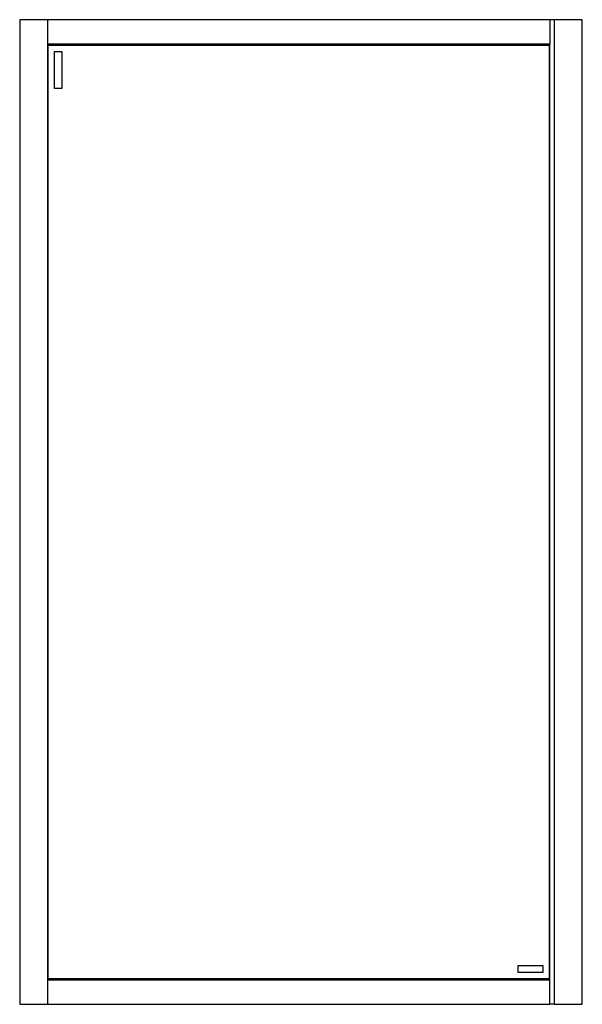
# Model space of a CAD drawing. Header units: millimetres. Extents: x 3583.5 to 3584.3, y 3433.64 to 3435.04.
import ezdxf

# ---------------------------------------------------------------- set-up
doc = ezdxf.new("R2010")
doc.units = ezdxf.units.MM
doc.layers.add('SANINDUSA', color=3, linetype='Continuous')

msp = doc.modelspace()

# ---------------------------------------------------------------- linework, layer by layer
at = {"layer": 'SANINDUSA'}
for p, q in [((3583.4962, 3435.0371), (3583.4962, 3433.6371)), ((3583.4965, 3435.0371), (3583.4962, 3435.0371)), ((3583.5359, 3435.0371), (3583.4965, 3435.0371)), ((3583.5362, 3435.0371), (3583.5359, 3435.0371)), ((3584.2499, 3435.0371), (3583.5362, 3435.0371)), ((3583.5362, 3433.6371), (3583.5362, 3435.0371)), ((3584.2499, 3435.0368), (3584.2499, 3435.0371)), ((3584.2502, 3435.0371), (3584.2499, 3435.0371)), ((3584.2499, 3435.0368), (3584.2499, 3435.0024)), ((3584.2562, 3435.0371), (3584.2502, 3435.0371)), ((3584.2562, 3435.0371), (3584.2562, 3433.6371)), ((3584.2565, 3435.0371), (3584.2562, 3435.0371)), ((3584.2956, 3435.0371), (3584.2565, 3435.0371)), ((3584.2962, 3435.0371), (3584.2956, 3435.0371)), ((3584.2962, 3433.6371), (3584.2962, 3435.0371)), ((3584.2499, 3435.0021), (3583.5362, 3435.0021)), ((3583.5362, 3435.0018), (3583.5369, 3435.0011)), ((3583.5369, 3435.0011), (3583.5362, 3435.0018)), ((3583.5369, 3435.0011), (3584.2489, 3435.0011)), ((3583.5369, 3433.6731), (3583.5369, 3435.0011)), ((3584.2489, 3435.0011), (3584.2489, 3433.6731)), ((3584.2497, 3435.0019), (3584.2498, 3435.002)), ((3584.2498, 3435.002), (3584.2499, 3435.0021)), ((3584.2499, 3435.0021), (3584.2499, 3435.0024)), ((3584.2499, 3433.6721), (3584.2499, 3435.0021)), ((3583.5459, 3434.9921), (3583.5559, 3434.9921)), ((3583.5459, 3434.9391), (3583.5459, 3434.9921)), ((3583.5559, 3434.9921), (3583.5559, 3434.9391)), ((3583.5559, 3434.9391), (3583.5459, 3434.9391)), ((3584.2049, 3433.6921), (3584.2399, 3433.6921)), ((3584.2049, 3433.6821), (3584.2049, 3433.6921)), ((3584.2399, 3433.6821), (3584.2049, 3433.6821)), ((3584.2399, 3433.6921), (3584.2399, 3433.6821)), ((3583.5369, 3433.6731), (3583.5362, 3433.6724)), ((3583.5362, 3433.6724), (3583.5369, 3433.6731)), ((3583.5362, 3433.6721), (3584.2499, 3433.6721)), ((3584.2489, 3433.6731), (3583.5369, 3433.6731)), ((3584.2498, 3433.6722), (3584.2497, 3433.6723)), ((3584.2499, 3433.6721), (3584.2498, 3433.6722)), ((3584.2499, 3433.6718), (3584.2499, 3433.6721)), ((3584.2499, 3433.6374), (3584.2499, 3433.6718)), ((3583.4962, 3433.6371), (3583.4965, 3433.6371)), ((3583.4965, 3433.6371), (3583.5359, 3433.6371)), ((3583.5359, 3433.6371), (3583.5362, 3433.6371)), ((3583.5362, 3433.6371), (3584.2499, 3433.6371)), ((3584.2499, 3433.6371), (3584.2499, 3433.6374)), ((3584.2499, 3433.6371), (3584.2502, 3433.6371)), ((3584.2562, 3433.6371), (3584.2502, 3433.6371)), ((3584.2562, 3433.6371), (3584.2565, 3433.6371)), ((3584.2565, 3433.6371), (3584.2956, 3433.6371)), ((3584.2956, 3433.6371), (3584.2962, 3433.6371))]:
    msp.add_line(p, q, dxfattribs=at)
at = {"layer": 'SANINDUSA', "flags": 128}
for points in [[(3584.2489, 3435.0011), (3584.249, 3435.0012), (3584.2493, 3435.0015), (3584.2497, 3435.0019)], [(3584.2497, 3435.0019), (3584.2493, 3435.0015), (3584.249, 3435.0012), (3584.2489, 3435.0011)], [(3584.2497, 3433.6723), (3584.2493, 3433.6727), (3584.249, 3433.673), (3584.2489, 3433.6731)], [(3584.2489, 3433.6731), (3584.249, 3433.673), (3584.2493, 3433.6727), (3584.2497, 3433.6723)]]:
    msp.add_lwpolyline(points, dxfattribs=at)

doc.saveas('drawing.dxf')
